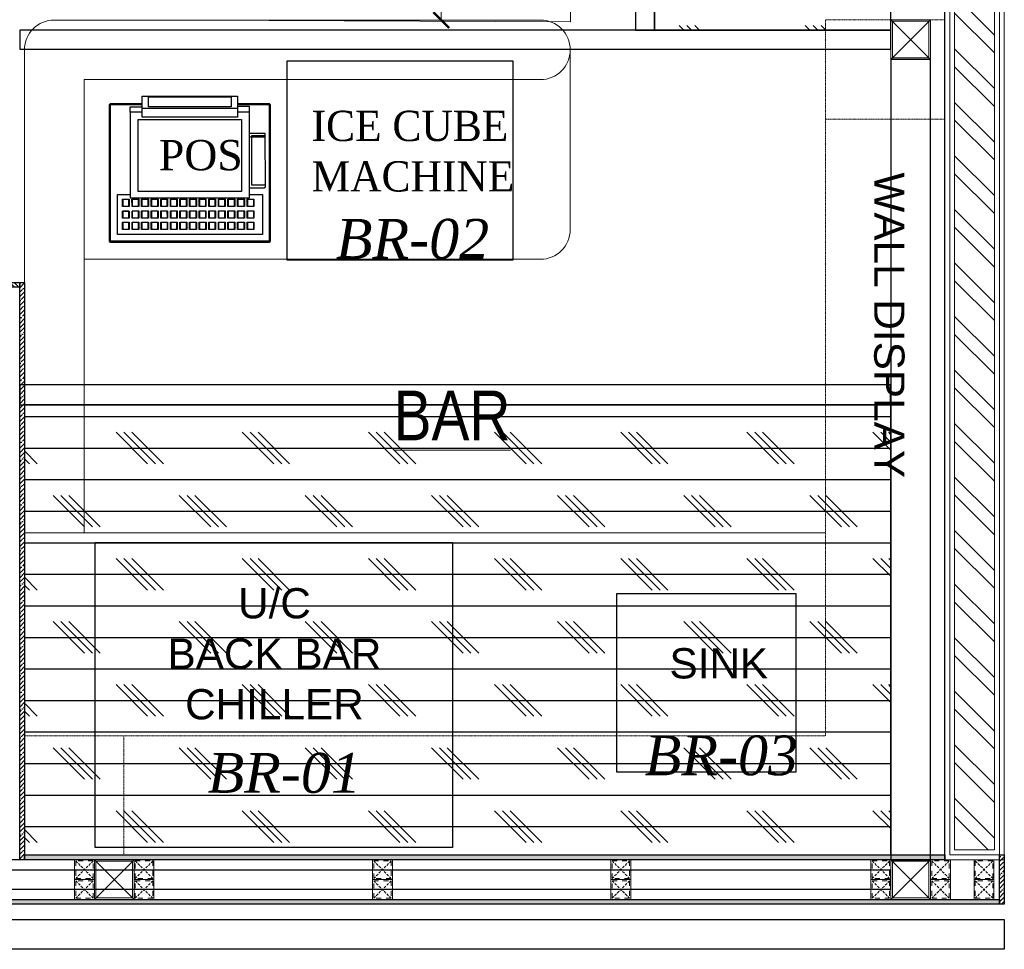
# Model space of a CAD drawing. Header units: millimetres. Extents: x -106827 to 92813, y -35754 to 7831.
# Tile 129 of 150: x 8269 to 10747, y -28234 to -25895. Entities that reach past the tile are written whole.
import ezdxf
from ezdxf.xclip import XClip

# ---------------------------------------------------------------- set-up
doc = ezdxf.new("R2010")
doc.units = ezdxf.units.MM
doc.header["$XCLIPFRAME"] = 2
doc.header["$PDMODE"] = 35
for name, pattern in [('General Arrangement Plan$0$( Hidden )', [0.375, 0.25, -0.125]), ('General Arrangement Plan$0$36011 KITCHEN$0$HIDDEN2', [0.1875, 0.125, -0.0625]), ('General Arrangement Plan$1$.5', [2, 0.5, -0.5, 0.5, -0.5]), ('General Arrangement Plan$1$CORES & SETBACK$0$HIDDEN', [0.375, 0.25, -0.125])]:
    doc.linetypes.add(name, pattern=pattern)
for name, color, linetype in [('Elevation hatch', 7, 'Continuous'), ('General Arrangement Plan$1$12-ply', 160, 'Continuous'), ('General Arrangement Plan$1$33070-KITCHEN$0$200', 8, 'Continuous'), ('General Arrangement Plan$1$Equipment', 5, 'Continuous'), ('General Arrangement Plan$1$Equipment Name', 7, 'Continuous'), ('General Arrangement Plan$1$id-partition', 7, 'Continuous')]:
    doc.layers.add(name, color=color, linetype=linetype)
for name, color, linetype, lineweight in [('General Arrangement Plan$0$DIM', 7, 'Continuous', 13), ('General Arrangement Plan$0$TEXT', 7, 'Continuous', 5), ('General Arrangement Plan$1$01_WALL-INTERNAL', 250, 'Continuous', 13), ('General Arrangement Plan$1$A-HATCH', 15, 'Continuous', 0), ('General Arrangement Plan$1$A-PARTITION', 23, 'Continuous', 9), ('General Arrangement Plan$1$Finishes', 5, 'Continuous', 13), ('General Arrangement Plan$1$FURN', 252, 'Continuous', 5), ('General Arrangement Plan$1$MEI- EXISTING WALLS', 1, 'Continuous', 15), ('General Arrangement Plan$1$TXT', 6, 'Continuous', 20), ('General Arrangement Plan$1$WALL NEW', 6, 'Continuous', 13)]:
    doc.layers.add(name, color=color, linetype=linetype, lineweight=lineweight)
doc.layers.add('General Arrangement Plan$1$MS', color=7, linetype='Continuous', lineweight=0, true_color=0x3c5977)
doc.styles.add('General Arrangement Plan$1$Standard', font='ARIALN.TTF')
doc.styles.add('General Arrangement Plan$1$style12', font='BOOKOSI.TTF')
doc.dimstyles.new('General Arrangement Plan$1$TFS-Dim', dxfattribs={"dimtxt": 120, "dimasz": 40, "dimexe": 25, "dimexo": 25, "dimgap": 4.5, "dimtad": 1, "dimdec": 0, "dimzin": 0, "dimdsep": 46, "dimtxsty": 'General Arrangement Plan$1$Standard', "dimblk": 'General Arrangement Plan$1$_ArchTick', "dimcen": 0.09, "dimdle": 2, "dimclrd": 256, "dimclre": 8, "dimadec": 0, "dimazin": 0, "dimtfac": 1, "dimtdec": 0, "dimtofl": 0, "dimtmove": 1, "dimatfit": 3, "dimfxl": 1, "dimtolj": 1, "dimtzin": 0, "dimlwd": -1, "dimlwe": -1, "dimarcsym": 0})

# ---------------------------------------------------------------- blocks, each defined once
blk = doc.blocks.new('General Arrangement Plan$1$A$C961b94cb')
at = {"layer": 'General Arrangement Plan$1$33070-KITCHEN$0$200'}
for p, q in [((-169, 318), (-169.7, 317.3)), ((-169, 306.4), (-169.7, 307.1)), ((-153.1, 318), (-152.4, 317.3)), ((-153.1, 306.4), (-152.4, 307.1)), ((-144.8, 318), (-145.5, 317.3)), ((-144.8, 306.4), (-145.5, 307.1)), ((-129, 318), (-128.3, 317.3)), ((-129, 306.4), (-128.3, 307.1)), ((-120.7, 318), (-121.4, 317.3)), ((-120.7, 306.4), (-121.4, 307.1)), ((-104.8, 318), (-104.1, 317.3)), ((-104.8, 306.4), (-104.1, 307.1)), ((-96.5, 318), (-97.2, 317.3)), ((-96.5, 306.4), (-97.2, 307.1)), ((-80.7, 318), (-80, 317.3)), ((-80.7, 306.4), (-80, 307.1)), ((-72.4, 318), (-73.1, 317.3)), ((-72.4, 306.4), (-73.1, 307.1)), ((-56.5, 318), (-55.8, 317.3)), ((-56.5, 306.4), (-55.8, 307.1)), ((-48.2, 318), (-48.9, 317.3)), ((-48.2, 306.4), (-48.9, 307.1)), ((-32.4, 318), (-31.7, 317.3)), ((-32.4, 306.4), (-31.7, 307.1)), ((-24.1, 318), (-24.8, 317.3)), ((-24.1, 306.4), (-24.8, 307.1)), ((-8.2, 318), (-7.5, 317.3)), ((-8.2, 306.4), (-7.5, 307.1)), ((0.1, 318), (-0.6, 317.3)), ((0.1, 306.4), (-0.6, 307.1)), ((15.9, 318), (16.6, 317.3)), ((15.9, 306.4), (16.6, 307.1)), ((24.2, 318), (23.5, 317.3)), ((24.2, 306.4), (23.5, 307.1)), ((40, 306.3), (40.7, 307)), ((40.1, 318), (40.8, 317.3)), ((48.4, 318), (47.7, 317.3)), ((48.4, 306.3), (47.7, 307)), ((64.2, 318), (64.9, 317.3)), ((64.2, 306.3), (64.9, 307)), ((72.5, 318), (71.8, 317.3)), ((72.5, 306.3), (71.8, 307)), ((88.3, 317.9), (89, 317.2)), ((88.3, 306.3), (89, 307)), ((96.7, 317.9), (96, 317.2)), ((96.7, 306.3), (96, 307)), ((112.5, 317.9), (113.2, 317.2)), ((112.5, 306.3), (113.2, 307)), ((120.8, 317.9), (120.1, 317.2)), ((120.8, 306.3), (120.1, 307)), ((136.6, 317.9), (137.3, 317.2)), ((136.6, 306.3), (137.3, 307)), ((144.9, 306.3), (144.2, 307)), ((145, 317.9), (144.3, 317.2)), ((160.8, 317.9), (161.5, 317.2)), ((160.8, 306.3), (161.5, 307)), ((-169, 289.8), (-169.7, 289.1)), ((-169, 277.1), (-169.7, 277.8)), ((-153.1, 289.8), (-152.4, 289.1)), ((-153.1, 277.1), (-152.4, 277.8)), ((-144.8, 289.8), (-145.5, 289.1)), ((-144.8, 277), (-145.5, 277.7)), ((-129, 289.7), (-128.3, 289)), ((-129, 277), (-128.3, 277.7)), ((-120.7, 289.7), (-121.4, 289)), ((-120.7, 277), (-121.4, 277.7)), ((-104.9, 277), (-104.2, 277.7)), ((-104.8, 289.7), (-104.1, 289)), ((-96.5, 289.7), (-97.2, 289)), ((-96.5, 277), (-97.2, 277.7)), ((-80.7, 289.7), (-80, 289)), ((-80.7, 277), (-80, 277.7)), ((-72.4, 289.7), (-73.1, 289)), ((-72.4, 277), (-73.1, 277.7)), ((-56.6, 289.7), (-55.9, 289)), ((-56.6, 277), (-55.9, 277.7)), ((-48.3, 277), (-49, 277.7)), ((-48.2, 289.7), (-48.9, 289)), ((-32.4, 289.7), (-31.7, 289)), ((-32.4, 277), (-31.7, 277.7)), ((-24.1, 289.7), (-24.8, 289)), ((-24.1, 277), (-24.8, 277.7)), ((-8.3, 289.7), (-7.6, 289)), ((-8.3, 277), (-7.6, 277.7)), ((0, 277), (-0.7, 277.7)), ((0.1, 289.7), (-0.6, 289)), ((15.9, 289.7), (16.6, 289)), ((15.9, 277), (16.6, 277.7)), ((24.2, 289.7), (23.5, 289)), ((24.2, 277), (23.5, 277.7)), ((40, 289.7), (40.7, 289)), ((40, 277), (40.7, 277.7)), ((48.3, 289.7), (47.6, 289)), ((48.3, 277), (47.6, 277.7)), ((64.2, 289.7), (64.9, 289)), ((64.2, 277), (64.9, 277.7)), ((72.5, 289.7), (71.8, 289)), ((72.5, 277), (71.8, 277.7)), ((88.3, 289.7), (89, 289)), ((88.3, 277), (89, 277.7)), ((96.6, 289.7), (95.9, 289)), ((96.6, 277), (95.9, 277.7)), ((112.5, 289.7), (113.2, 289)), ((112.5, 277), (113.2, 277.7)), ((120.8, 289.7), (120.1, 289)), ((120.8, 277), (120.1, 277.7)), ((136.6, 289.6), (137.3, 288.9)), ((136.6, 276.9), (137.3, 277.6)), ((144.9, 289.6), (144.2, 288.9)), ((144.9, 276.9), (144.2, 277.6)), ((160.8, 289.6), (161.5, 288.9)), ((160.8, 276.9), (161.5, 277.6)), ((-169, 260.4), (-169.7, 259.7)), ((-153.2, 260.4), (-152.5, 259.7)), ((-144.8, 260.4), (-145.6, 259.7)), ((-129, 260.4), (-128.3, 259.7)), ((-120.7, 260.4), (-121.4, 259.7)), ((-104.9, 260.4), (-104.2, 259.7)), ((-96.6, 260.4), (-97.3, 259.7)), ((-80.7, 260.4), (-80, 259.7)), ((-72.4, 260.4), (-73.1, 259.7)), ((-56.6, 260.4), (-55.9, 259.7)), ((-48.3, 260.4), (-49, 259.7)), ((-32.4, 260.3), (-31.7, 259.6)), ((-24.1, 260.3), (-24.8, 259.6)), ((-8.3, 260.3), (-7.6, 259.6)), ((0, 260.3), (-0.7, 259.6)), ((15.9, 260.3), (16.6, 259.6)), ((24.2, 260.3), (23.5, 259.6)), ((40, 260.3), (40.7, 259.6)), ((48.3, 260.3), (47.6, 259.6)), ((64.2, 260.3), (64.9, 259.6)), ((72.5, 260.3), (71.8, 259.6)), ((88.3, 260.3), (89, 259.6)), ((96.6, 260.3), (95.9, 259.6)), ((112.5, 260.3), (113.2, 259.6)), ((120.8, 260.3), (120.1, 259.6)), ((136.6, 260.3), (137.3, 259.6)), ((144.9, 260.3), (144.2, 259.6)), ((160.8, 260.3), (161.5, 259.6)), ((190, 103.6), (150, 103.7))]:
    blk.add_line(p, q, dxfattribs=at)
for points in [[(120, 18.2), (199.5, 18.2), (202.5, 21.2), (202.6, 365.2), (199.6, 368.2), (-199.4, 368.4), (-202.4, 365.4), (-202.5, 21.4), (-199.5, 18.4), (-120, 18.3)], [(120, 21.2), (198.3, 21.2), (199.5, 21.2), (199.6, 364), (199.6, 365.2), (-199.4, 365.4), (-199.4, 364.1), (-199.5, 22.6), (-199.5, 21.4), (-120, 21.3)], [(150.1, 247.7), (182.6, 247.7), (182.6, 348.2), (-182.4, 348.4), (-182.4, 247.8), (-149.9, 247.8)], [(-120, 40.8), (-150, 40.8), (-149.9, 256.2), (150.1, 256.1), (150, 40.7), (120, 40.7)], [(150.1, 230.8), (187.1, 230.8), (190.1, 228.2), (190, 93.8), (150, 93.8)], [(190, 99.7), (155, 99.7), (155.1, 223.1), (190.1, 223.1)], [(-120, 1.4), (-120, 0), (120, 0), (120, 1.3), (120, 52.7), (-120, 52.8), (-120, 1.4)], [(-150, 40.8), (-150, 26.6), (-120, 26.6)], [(-120, 30.7), (120, 30.6)], [(150, 40.7), (150, 26.5), (120, 26.5)]]:
    blk.add_lwpolyline(points, dxfattribs=at)
at = {"layer": 'General Arrangement Plan$1$33070-KITCHEN$0$200', "elevation": 0}
for points in [[(-169.7, 317.3), (-152.4, 317.3), (-152.4, 335.4), (-169.7, 335.4)], [(-169, 334.7), (-153.1, 334.7), (-153.1, 318), (-169, 318)], [(-145.5, 317.3), (-128.3, 317.3), (-128.3, 335.4), (-145.5, 335.4)], [(-144.8, 334.7), (-129, 334.7), (-129, 318), (-144.8, 318)], [(-121.4, 317.3), (-104.1, 317.3), (-104.1, 335.4), (-121.4, 335.4)], [(-120.7, 334.7), (-104.8, 334.7), (-104.8, 318), (-120.7, 318)], [(-97.2, 317.3), (-80, 317.3), (-80, 335.4), (-97.2, 335.4)], [(-96.5, 334.7), (-80.7, 334.7), (-80.7, 318), (-96.5, 318)], [(-73.1, 317.3), (-55.8, 317.3), (-55.8, 335.4), (-73.1, 335.4)], [(-72.4, 334.7), (-56.5, 334.7), (-56.5, 318), (-72.4, 318)], [(-48.9, 317.3), (-31.7, 317.3), (-31.7, 335.4), (-48.9, 335.4)], [(-48.2, 334.7), (-32.4, 334.7), (-32.4, 318), (-48.2, 318)], [(-24.8, 317.3), (-7.5, 317.3), (-7.5, 335.3), (-24.8, 335.4)], [(-24.1, 334.7), (-8.2, 334.6), (-8.2, 318), (-24.1, 318)], [(-0.6, 317.3), (16.6, 317.3), (16.6, 335.3), (-0.6, 335.3)], [(0.1, 334.6), (15.9, 334.6), (15.9, 318), (0.1, 318)], [(23.5, 317.3), (40.8, 317.3), (40.8, 335.3), (23.5, 335.3)], [(24.2, 334.6), (40.1, 334.6), (40.1, 318), (24.2, 318)], [(47.7, 317.3), (64.9, 317.3), (64.9, 335.3), (47.7, 335.3)], [(48.4, 334.6), (64.2, 334.6), (64.2, 318), (48.4, 318)], [(71.8, 317.3), (89, 317.2), (89.1, 335.3), (71.8, 335.3)], [(72.5, 334.6), (88.4, 334.6), (88.3, 317.9), (72.5, 318)], [(96, 317.2), (113.2, 317.2), (113.2, 335.3), (96, 335.3)], [(96.7, 334.6), (112.5, 334.6), (112.5, 317.9), (96.7, 317.9)], [(120.1, 317.2), (137.3, 317.2), (137.4, 335.3), (120.1, 335.3)], [(120.8, 334.6), (136.7, 334.6), (136.6, 317.9), (120.8, 317.9)], [(144.3, 317.2), (161.5, 317.2), (161.5, 335.3), (144.3, 335.3)], [(145, 334.6), (160.8, 334.6), (160.8, 317.9), (145, 317.9)], [(-169.7, 289.1), (-152.4, 289.1), (-152.4, 307.1), (-169.7, 307.1)], [(-169, 306.4), (-153.1, 306.4), (-153.1, 289.8), (-169, 289.8)], [(-145.5, 289.1), (-128.3, 289), (-128.3, 307.1), (-145.5, 307.1)], [(-144.8, 306.4), (-129, 306.4), (-129, 289.7), (-144.8, 289.8)], [(-121.4, 289), (-104.1, 289), (-104.1, 307.1), (-121.4, 307.1)], [(-120.7, 306.4), (-104.8, 306.4), (-104.8, 289.7), (-120.7, 289.7)], [(-97.2, 289), (-80, 289), (-80, 307.1), (-97.2, 307.1)], [(-96.5, 306.4), (-80.7, 306.4), (-80.7, 289.7), (-96.5, 289.7)], [(-73.1, 289), (-55.9, 289), (-55.8, 307.1), (-73.1, 307.1)], [(-72.4, 306.4), (-56.5, 306.4), (-56.6, 289.7), (-72.4, 289.7)], [(-48.9, 289), (-31.7, 289), (-31.7, 307.1), (-48.9, 307.1)], [(-48.2, 306.4), (-32.4, 306.4), (-32.4, 289.7), (-48.2, 289.7)], [(-24.8, 289), (-7.6, 289), (-7.5, 307.1), (-24.8, 307.1)], [(-24.1, 306.4), (-8.2, 306.4), (-8.3, 289.7), (-24.1, 289.7)], [(-0.6, 289), (16.6, 289), (16.6, 307.1), (-0.6, 307.1)], [(0.1, 306.4), (15.9, 306.4), (15.9, 289.7), (0.1, 289.7)], [(23.5, 289), (40.7, 289), (40.7, 307), (23.5, 307.1)], [(24.2, 306.4), (40, 306.3), (40, 289.7), (24.2, 289.7)], [(47.6, 289), (64.9, 289), (64.9, 307), (47.7, 307)], [(48.4, 306.3), (64.2, 306.3), (64.2, 289.7), (48.3, 289.7)], [(71.8, 289), (89, 289), (89, 307), (71.8, 307)], [(72.5, 306.3), (88.3, 306.3), (88.3, 289.7), (72.5, 289.7)], [(95.9, 289), (113.2, 289), (113.2, 307), (96, 307)], [(96.7, 306.3), (112.5, 306.3), (112.5, 289.7), (96.6, 289.7)], [(120.1, 289), (137.3, 288.9), (137.3, 307), (120.1, 307)], [(120.8, 306.3), (136.6, 306.3), (136.6, 289.6), (120.8, 289.7)], [(144.2, 288.9), (161.5, 288.9), (161.5, 307), (144.2, 307)], [(144.9, 306.3), (160.8, 306.3), (160.8, 289.6), (144.9, 289.6)], [(-169.7, 259.7), (-152.5, 259.7), (-152.4, 277.8), (-169.7, 277.8)], [(-169, 277.1), (-153.1, 277.1), (-153.2, 260.4), (-169, 260.4)], [(-145.6, 259.7), (-128.3, 259.7), (-128.3, 277.7), (-145.5, 277.7)], [(-144.8, 277), (-129, 277), (-129, 260.4), (-144.8, 260.4)], [(-121.4, 259.7), (-104.2, 259.7), (-104.2, 277.7), (-121.4, 277.7)], [(-120.7, 277), (-104.9, 277), (-104.9, 260.4), (-120.7, 260.4)], [(-97.3, 259.7), (-80, 259.7), (-80, 277.7), (-97.2, 277.7)], [(-96.5, 277), (-80.7, 277), (-80.7, 260.4), (-96.6, 260.4)], [(-73.1, 259.7), (-55.9, 259.7), (-55.9, 277.7), (-73.1, 277.7)], [(-72.4, 277), (-56.6, 277), (-56.6, 260.4), (-72.4, 260.4)], [(-49, 259.7), (-31.7, 259.6), (-31.7, 277.7), (-49, 277.7)], [(-48.3, 277), (-32.4, 277), (-32.4, 260.3), (-48.3, 260.4)], [(-24.8, 259.6), (-7.6, 259.6), (-7.6, 277.7), (-24.8, 277.7)], [(-24.1, 277), (-8.3, 277), (-8.3, 260.3), (-24.1, 260.3)], [(-0.7, 259.6), (16.6, 259.6), (16.6, 277.7), (-0.7, 277.7)], [(0, 277), (15.9, 277), (15.9, 260.3), (0, 260.3)], [(23.5, 259.6), (40.7, 259.6), (40.7, 277.7), (23.5, 277.7)], [(24.2, 277), (40, 277), (40, 260.3), (24.2, 260.3)], [(47.6, 259.6), (64.9, 259.6), (64.9, 277.7), (47.6, 277.7)], [(48.3, 277), (64.2, 277), (64.2, 260.3), (48.3, 260.3)], [(71.8, 259.6), (89, 259.6), (89, 277.7), (71.8, 277.7)], [(72.5, 277), (88.3, 277), (88.3, 260.3), (72.5, 260.3)], [(95.9, 259.6), (113.2, 259.6), (113.2, 277.7), (95.9, 277.7)], [(96.6, 277), (112.5, 277), (112.5, 260.3), (96.6, 260.3)], [(120.1, 259.6), (137.3, 259.6), (137.3, 277.6), (120.1, 277.7)], [(120.8, 277), (136.6, 276.9), (136.6, 260.3), (120.8, 260.3)], [(144.2, 259.6), (161.5, 259.6), (161.5, 277.6), (144.2, 277.6)], [(144.9, 276.9), (160.8, 276.9), (160.8, 260.3), (144.9, 260.3)], [(-130, 59), (130, 59), (130.1, 239.9), (-129.9, 240)], [(104, 26.7), (-104, 26.7), (-104, 2.1), (104, 2.1)]]:
    blk.add_lwpolyline(points, close=True, dxfattribs=at)
blk = doc.blocks.new('*U280')
at = {"layer": 'General Arrangement Plan$1$A-HATCH', "lineweight": -2, "true_color": 0x939598}
h = blk.add_hatch(dxfattribs=at)
h.set_pattern_fill('ANSI32', color=252, scale=0.4)
h.set_pattern_definition([(45, (-603.8825, 0), (-2.694077, 2.694077), []), (45, (-602.0865, 0), (-2.694077, 2.694077), [])])
h.paths.add_polyline_path([(-348.739, 5), (-200.815, 5), (-200.815, 1), (-348.739, 1)])
at = {"layer": 'General Arrangement Plan$1$Finishes'}
blk.add_lwpolyline([(-349.739, 6), (-199.815, 6), (-199.815, 0), (-349.739, 0)], close=True, dxfattribs=at)
at = {"layer": 'General Arrangement Plan$1$WALL NEW'}
for points in [[(-349.239, 5.5), (-200.315, 5.5), (-200.315, 0.5), (-349.239, 0.5)], [(-348.739, 5), (-200.815, 5), (-200.815, 1), (-348.739, 1)]]:
    blk.add_lwpolyline(points, close=True, dxfattribs=at)
blk = doc.blocks.new('General Arrangement Plan$1$_ArchTick')
at = {"color": 0, "linetype": 'ByBlock', "const_width": 0.15}
blk.add_lwpolyline([(-0.5, -0.5), (0.5, 0.5)], dxfattribs=at)
blk = doc.blocks.new('*D254')
at = {"layer": 'Defpoints', "color": 0}
for p in [(13237.6, 4135.1, -0.1), (13374.6, 4135.1), (13165.7, 3236.7, 0)]:
    blk.add_point(p, dxfattribs=at)
at = {"layer": 'General Arrangement Plan$0$DIM', "color": 8, "linetype": 'General Arrangement Plan$0$( Hidden )'}
for p, q in [((13262.6, 4135.1), (13399.6, 4135.1)), ((13190.7, 3236.7), (13399.6, 3236.7))]:
    blk.add_line(p, q, dxfattribs=at)
at = {"layer": 'General Arrangement Plan$0$DIM', "color": 8}
blk.add_line((13374.6, 3234.7), (13374.6, 4137.1), dxfattribs=at)
at = {"layer": 'General Arrangement Plan$0$DIM', "color": 8, "xscale": 40, "yscale": 40, "zscale": 40}
for p, rotation in [((13374.6, 4135.1), 90), ((13374.6, 3236.7), 270)]:
    blk.add_blockref('General Arrangement Plan$1$_ArchTick', p, dxfattribs=dict(at, rotation=rotation))
at = {"layer": 'General Arrangement Plan$0$DIM', "color": 0, "insert": (13308.8, 3685.9), "char_height": 120, "attachment_point": 5, "rotation": 90, "style": 'General Arrangement Plan$1$Standard'}
blk.add_mtext('\\A1;898', dxfattribs=at)
blk = doc.blocks.new('General Arrangement Plan$1$A$C0642dd72')
at = {"layer": 'General Arrangement Plan$1$MS', "ltscale": 10}
for p, q in [((14305.3, 2113.6), (14405.3, 2213.6)), ((14405.3, 2113.6), (14305.3, 2213.6)), ((12300.7, 0.1), (12400.7, 100.1)), ((12400.7, 0.1), (12300.7, 100.1)), ((14305.3, 0), (14405.3, 100)), ((14405.3, 0), (14305.3, 100))]:
    blk.add_line(p, q, dxfattribs=at)
for points in [[(14305.3, 2113.6), (14405.3, 2113.6), (14405.3, 2213.6), (14305.3, 2213.6)], [(14309.3, 2117.6), (14401.3, 2117.6), (14401.3, 2209.6), (14309.3, 2209.6)], [(12300.7, 0.1), (12400.7, 0.1), (12400.7, 100.1), (12300.7, 100.1)], [(14305.3, 0), (14405.3, 0), (14405.3, 100), (14305.3, 100)], [(12304.7, 4.1), (12396.7, 4.1), (12396.7, 96.1), (12304.7, 96.1)], [(14309.3, 4), (14401.3, 4), (14401.3, 96), (14309.3, 96)]]:
    blk.add_lwpolyline(points, close=True, dxfattribs=at)
blk = doc.blocks.new('*U249')
at = {"layer": 'General Arrangement Plan$1$12-ply', "true_color": 0x939598}
h = blk.add_hatch(dxfattribs=at)
h.set_pattern_fill('ANSI35', color=252, scale=2.5, angle=180)
h.set_pattern_definition([(225, (0, 10536.356), (11.22532015, -11.22532015), []), (225, (-11.225, 10536.356), (11.22532015, -11.22532015), [19.84375, -3.96875, 0, -3.96875])])
h.paths.add_polyline_path([(2694431.8, -796844.2), (2694419.8, -796844.2), (2694419.8, -800835.4), (2694431.8, -800835.4)])
at = {"layer": 'General Arrangement Plan$1$12-ply'}
blk.add_lwpolyline([(2694419.8, -796844.2), (2694431.8, -796844.2), (2694431.8, -800835.4), (2694419.8, -800835.4)], close=True, dxfattribs=at)
blk = doc.blocks.new('*U250')
at = {"layer": 'General Arrangement Plan$1$12-ply', "true_color": 0x939598}
h = blk.add_hatch(dxfattribs=at)
h.set_pattern_fill('ANSI35', color=252, scale=2.5, angle=180)
h.set_pattern_definition([(225, (0, 11935.141), (11.22532015, -11.22532015), []), (225, (-11.225, 11935.141), (11.22532015, -11.22532015), [19.84375, -3.96875, 0, -3.96875])])
h.paths.add_polyline_path([(2694431.8, -796982.2), (2694419.8, -796982.2), (2694419.8, -799298.6), (2694431.8, -799298.6)])
at = {"layer": 'General Arrangement Plan$1$12-ply'}
blk.add_lwpolyline([(2694419.8, -796982.2), (2694431.8, -796982.2), (2694431.8, -799298.6), (2694419.8, -799298.6)], close=True, dxfattribs=at)
blk = doc.blocks.new('General Arrangement Plan$1$A$C25013FFA')
at = {"layer": 'General Arrangement Plan$1$MS', "linetype": 'General Arrangement Plan$1$CORES & SETBACK$0$HIDDEN', "ltscale": 25}
for p, q in [((-9, 60), (35, 16)), ((35, 60), (-9, 16))]:
    blk.add_line(p, q, dxfattribs=at)
at = {"layer": 'General Arrangement Plan$1$MS', "ltscale": 25}
blk.add_lwpolyline([(-12, 13), (38, 13), (38, 63), (-12, 63)], close=True, dxfattribs=at)
blk.add_lwpolyline([(-12, 13), (38, 13), (38, 63), (-12, 63)], close=True, dxfattribs=at)
at = {"layer": 'General Arrangement Plan$1$MS', "linetype": 'General Arrangement Plan$1$.5', "ltscale": 25}
blk.add_lwpolyline([(-9, 16), (35, 16), (35, 60), (-9, 60)], close=True, dxfattribs=at)
blk = doc.blocks.new('*U251')
at = {"layer": 'General Arrangement Plan$1$12-ply', "true_color": 0x939598}
h = blk.add_hatch(dxfattribs=at)
h.set_pattern_fill('ANSI35', color=252, scale=2.5, angle=180)
h.set_pattern_definition([(225, (0, 6669.072), (11.22532015, -11.22532015), []), (225, (-11.225, 6669.072), (11.22532015, -11.22532015), [19.84375, -3.96875, 0, -3.96875])])
h.paths.add_polyline_path([(2694431.8, -800711.5), (2694419.8, -800711.5), (2694419.8, -800835.4), (2694431.8, -800835.4)])
at = {"layer": 'General Arrangement Plan$1$12-ply'}
blk.add_lwpolyline([(2694419.8, -800711.5), (2694431.8, -800711.5), (2694431.8, -800835.4), (2694419.8, -800835.4)], close=True, dxfattribs=at)
blk = doc.blocks.new('*U215')
at = {"layer": 'General Arrangement Plan$1$12-ply', "true_color": 0x939598}
h = blk.add_hatch(dxfattribs=at)
h.set_pattern_fill('ANSI35', color=252, scale=2.5, angle=180)
h.set_pattern_definition([(225, (0, 7809.025), (11.22532015, -11.22532015), []), (225, (-11.225, 7809.025), (11.22532015, -11.22532015), [19.84375, -3.96875, 0, -3.96875])])
h.paths.add_polyline_path([(2694431.8, -799571.5), (2694419.8, -799571.5), (2694419.8, -800835.4), (2694431.8, -800835.4)])
at = {"layer": 'General Arrangement Plan$1$12-ply'}
blk.add_lwpolyline([(2694419.8, -799571.5), (2694431.8, -799571.5), (2694431.8, -800835.4), (2694419.8, -800835.4)], close=True, dxfattribs=at)
blk = doc.blocks.new('*U216')
at = {"layer": 'General Arrangement Plan$1$12-ply', "true_color": 0x939598}
h = blk.add_hatch(dxfattribs=at)
h.set_pattern_fill('ANSI35', color=252, scale=2.5, angle=180)
h.set_pattern_definition([(225, (0, 7997.55), (11.22532015, -11.22532015), []), (225, (-11.225, 7997.55), (11.22532015, -11.22532015), [19.84375, -3.96875, 0, -3.96875])])
h.paths.add_polyline_path([(2694431.8, -799383), (2694419.8, -799383), (2694419.8, -800835.4), (2694431.8, -800835.4)])
at = {"layer": 'General Arrangement Plan$1$12-ply'}
blk.add_lwpolyline([(2694419.8, -799383), (2694431.8, -799383), (2694431.8, -800835.4), (2694419.8, -800835.4)], close=True, dxfattribs=at)
blk = doc.blocks.new('A$C03659140')
at = {"color": 6, "ltscale": 10}
for points in [[(13710.7, 2187.6), (13710.8, 3824.7), (13662.8, 3824.7), (13662.7, 2187.6)], [(12112.7, 2139.6), (14305.3, 2139.6), (14305.3, 2187.6), (12112.7, 2187.6)], [(10687.8, 26.1), (14305.3, 26.1), (14305.3, 74.1), (10687.8, 74.1)]]:
    blk.add_lwpolyline(points, close=True, dxfattribs=at)
at = {"color": 3, "ltscale": 10}
blk.add_lwpolyline([(14405.3, 100), (14405.3, 2113.6), (14305.3, 2113.6), (14305.3, 100)], close=True, dxfattribs=at)
at = {"color": 30, "ltscale": 10}
blk.add_lwpolyline([(12112.7, 1244.6), (14304.8, 1244.6), (14304.8, 1294.6), (12112.7, 1294.6)], close=True, dxfattribs=at)
blk = doc.blocks.new('General Arrangement Plan')
at = {"color": 252, "true_color": 0x939598}
blk.add_line((13699, 3161.7), (13699, 3161.7), dxfattribs=at)
at = {"layer": 'General Arrangement Plan$1$A-PARTITION', "ltscale": 10}
blk.add_line((13699.6, 3232.5, 0.1), (13699.6, 4795.5, 0.2), dxfattribs=at)
at = {"layer": 'General Arrangement Plan$1$A-PARTITION', "ltscale": 10, "elevation": 0.1}
blk.add_lwpolyline([(13699.6, 3232.5), (12751.1, 3236.7)], dxfattribs=at)
at = {"layer": 'General Arrangement Plan$1$Equipment'}
for points in [[(13555.8, 2633.3), (13555.8, 3133.3), (12985.8, 3133.3), (12985.8, 2633.3)], [(12503.2, 1921.8), (13403, 1921.8), (13403, 1154.8), (12503.2, 1154.8)], [(13816.7, 1794.1), (14266.7, 1794.1), (14266.7, 1344.1), (13816.7, 1344.1)]]:
    blk.add_lwpolyline(points, close=True, dxfattribs=at)
at = {"layer": 'General Arrangement Plan$1$FURN'}
for p, q in [((12400.4, 3236.7), (13624, 3236.7)), ((12325.4, 2136.9), (12325.4, 3161.7)), ((13699, 2709.7), (13699, 3161.7)), ((12475.4, 3086.7), (13624, 3086.7)), ((12475.4, 1946.8), (12475.4, 3086.7)), ((13624, 2634.7), (12475.4, 2634.7))]:
    blk.add_line(p, q, dxfattribs=at)
blk.add_lwpolyline([(14341.6, 1946.8), (12325.1, 1946.8), (12325.2, 1123.8), (14641.6, 1123.8), (14641.6, 1946.8), (14641.6, 1946.8)], dxfattribs=at)
for centre, start, end in [((12400.4, 3161.7), 90, 180), ((13624, 3161.7), 0, 90), ((13624, 2709.7), 270, 0)]:
    blk.add_arc(centre, 75, start, end, dxfattribs=at)
at = {"layer": 'General Arrangement Plan$1$FURN', "extrusion": (1.079e-10, 1.91411e-08, 1)}
blk.add_arc((13624, 3161.7, 0), 75, 270, 0, dxfattribs=at)
at = {"layer": 'General Arrangement Plan$1$id-partition'}
blk.add_lwpolyline([(6243.8, 973.4), (14791.6, 973.4), (14791.6, 898.4), (6243.8, 898.4)], close=True, dxfattribs=at)
at = {"layer": 'General Arrangement Plan$1$MEI- EXISTING WALLS', "color": 252, "linetype": 'General Arrangement Plan$0$36011 KITCHEN$0$HIDDEN2', "true_color": 0x939598}
for p, q in [((14341.6, 1435.8), (14341.6, 3237.5)), ((14341.6, 3237.5), (14641.6, 3237.5)), ((14341.6, 2987.6), (14641.6, 2987.6)), ((12325.2, 1435.7), (14341.6, 1435.8)), ((12575.4, 1435.7), (12575.4, 1135.8))]:
    blk.add_line(p, q, dxfattribs=at)
at = {"layer": 'General Arrangement Plan$1$01_WALL-INTERNAL', "xscale": 25, "yscale": 25, "zscale": 25, "rotation": 270}
blk.add_blockref('*U280', (14641.6, -3871.6), dxfattribs=at)
at = {"layer": 'General Arrangement Plan$1$12-ply', "rotation": 270}
for name, p in [('*U215', (811884.9, 2696996.2, -0.1)), ('*U250', (811623.8, 2695555.6)), ('*U249', (811623.8, 2695443.7))]:
    blk.add_blockref(name, p, dxfattribs=at)
at = {"layer": 'General Arrangement Plan$1$12-ply'}
for name, p in [('*U216', (-2682106.4, 801959.3)), ('*U251', (-2679640.3, 801847.3))]:
    blk.add_blockref(name, p, dxfattribs=at)
at = {"layer": 'General Arrangement Plan$1$Equipment', "xscale": -1, "rotation": 180}
blk.add_blockref('General Arrangement Plan$1$A$C961b94cb', (12741.6, 3045.3), dxfattribs=at)
at = {"layer": 'General Arrangement Plan$1$MS', "ltscale": 10}
blk.add_blockref('General Arrangement Plan$1$A$C0642dd72', (200.7, 1023.9), dxfattribs=at)
at = {"layer": 'General Arrangement Plan$1$MS', "ltscale": 25}
for p in [(12463.4, 1060.8), (14618, 1060.8), (14727.6, 1060.8), (12463.4, 1010.9), (14618, 1010.9), (14727.6, 1010.9)]:
    blk.add_blockref('General Arrangement Plan$1$A$C25013FFA', p, dxfattribs=at)
at = {"layer": 'General Arrangement Plan$1$MS', "ltscale": 25, "xscale": -1}
for p in [(12639.4, 1060.8), (13239.4, 1060.8), (13839.4, 1060.8), (14494, 1060.8), (12639.4, 1010.9), (13239.4, 1010.9), (13839.4, 1010.9), (14494, 1010.9)]:
    blk.add_blockref('General Arrangement Plan$1$A$C25013FFA', p, dxfattribs=at)
at = {"layer": 'General Arrangement Plan$0$TEXT', "color": 1, "char_height": 100, "attachment_point": 7, "style": 'General Arrangement Plan$1$Standard'}
for s, insert in [('{\\fTimes New Roman|b0|i1|c0|p18;BR-02}', (13109.2, 2634.7)), ('{\\fTimes New Roman|b0|i1|c0|p18;BR-03}', (13886.5, 1335)), ('{\\fTimes New Roman|b0|i1|c0|p18;BR-01}', (12786.3, 1290.9))]:
    blk.add_mtext(s, dxfattribs=dict(at, insert=insert))
at = {"layer": 'General Arrangement Plan$1$Equipment Name', "color": 0, "extrusion": (2.14625e-08, 1.04836e-07, 1), "insert": (13713.9, 3008.5), "char_height": 76.2, "width": 665.805, "attachment_point": 3, "text_direction": (1, 0, 0), "style": 'General Arrangement Plan$1$style12'}
blk.add_mtext('\\pxql;{\\W0.95;ICE CUBE MACHINE}', dxfattribs=at)
at = {"layer": 'General Arrangement Plan$1$Equipment Name', "color": 0, "char_height": 76.2, "width": 665.805, "attachment_point": 3, "style": 'General Arrangement Plan$1$style12'}
for s, insert in [('POS', (12874.8, 2934.9)), ('\\pxqc;{\\fArial|b0|i0|c0|p34;U/C\\PBACK BAR CHILLER}', (13287.5, 1807.3)), ('\\pxql;{\\fArial|b0|i0|c0|p34;SINK}', (14614.6, 1656.2))]:
    blk.add_mtext(s, dxfattribs=dict(at, insert=insert))
at = {"layer": 'General Arrangement Plan$1$Equipment Name', "color": 0, "insert": (14540.3, 1618.2), "char_height": 76.2, "width": 1235.086, "attachment_point": 3, "rotation": 270, "style": 'General Arrangement Plan$1$style12'}
blk.add_mtext('\\pxql;{\\fArial|b0|i0|c0|p34;WALL DISPLAY }', dxfattribs=at)
at = {"layer": 'General Arrangement Plan$1$TXT', "insert": (13401.6, 2241.7), "char_height": 125, "width": 2265.161, "attachment_point": 5, "style": 'General Arrangement Plan$1$Standard'}
blk.add_mtext('{\\LBAR}', dxfattribs=at)
at = {"layer": 'General Arrangement Plan$0$DIM', "color": 9, "true_color": 0xc7c8ca}
dim = blk.add_linear_dim(base=(13374.6, 4135.1, 0), p1=(13165.7, 3236.7), p2=(13237.6, 4135.1, -0.1), angle=90, dimstyle='General Arrangement Plan$1$TFS-Dim', override={"dimclrd": 8}, dxfattribs=at)
dim.commit()
dim.dimension.update_dxf_attribs({"geometry": '*D254', "text_midpoint": (13308.8, 3685.9, 0)})

msp = doc.modelspace()

# ---------------------------------------------------------------- block references
at = {"color": 7}
ref = msp.add_blockref('General Arrangement Plan', (-4044.3, -29132.4), dxfattribs=at)
XClip(ref).set_block_clipping_path([(48.7190010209, -107.5186207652), (15251.6043912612, 15253.5715002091)])

# ---------------------------------------------------------------- next in the draw order: hatches: boundary and pattern name
at = {"layer": 'Elevation hatch', "true_color": 0x939598}
h = msp.add_hatch(dxfattribs=at)
h.set_pattern_fill('CORK', color=252, scale=25)
h.set_pattern_definition([(0, (-27179.21, -19598.95), (0, 79.375), []), (135, (-27139.52, -19638.64), (-158.7501, -158.7501), [112.2532, -112.2532]), (135, (-27119.68, -19638.64), (-158.7501, -158.7501), [112.2532, -112.2532]), (135, (-27099.83, -19638.64), (-158.7501, -158.7501), [112.2532, -112.2532])])
h.paths.add_polyline_path([(10461.7, -24283.7), (9867.1, -24283.7), (9867.1, -25920.9), (10461.6, -25920.9)])
h = msp.add_hatch(dxfattribs=at)
h.set_pattern_fill('CORK', color=252, scale=25)
h.set_pattern_definition([(0, (-27167.43, -20781.59), (0, 79.375), []), (135, (-27127.74, -20821.27), (-158.7501, -158.7501), [112.2532, -112.2532]), (135, (-27107.9, -20821.27), (-158.7501, -158.7501), [112.2532, -112.2532]), (135, (-27088.06, -20821.27), (-158.7501, -158.7501), [112.2532, -112.2532])])
h.paths.add_polyline_path([(10461.7, -26863.9), (8280.9, -26863.9), (8280.9, -27996.6), (10461.6, -27996.6)])

# ---------------------------------------------------------------- next in the draw order: linework, layer by layer
at = {"color": 7}
for points in [[(2161.7, -28007.8), (10597.3, -28007.8), (10597.3, -24260), (2161.7, -24260)], [(10461.7, -24283.7), (9867.1, -24283.7), (9867.1, -25920.9), (10461.6, -25920.9)], [(10461.7, -26863.9), (8280.9, -26863.9), (8280.9, -27996.6), (10461.6, -27996.6)]]:
    msp.add_lwpolyline(points, close=True, dxfattribs=at)

# ---------------------------------------------------------------- next in the draw order: block references
msp.add_blockref('A$C03659140', (-3843.6, -28108.5), dxfattribs=at)

doc.saveas('drawing.dxf')
